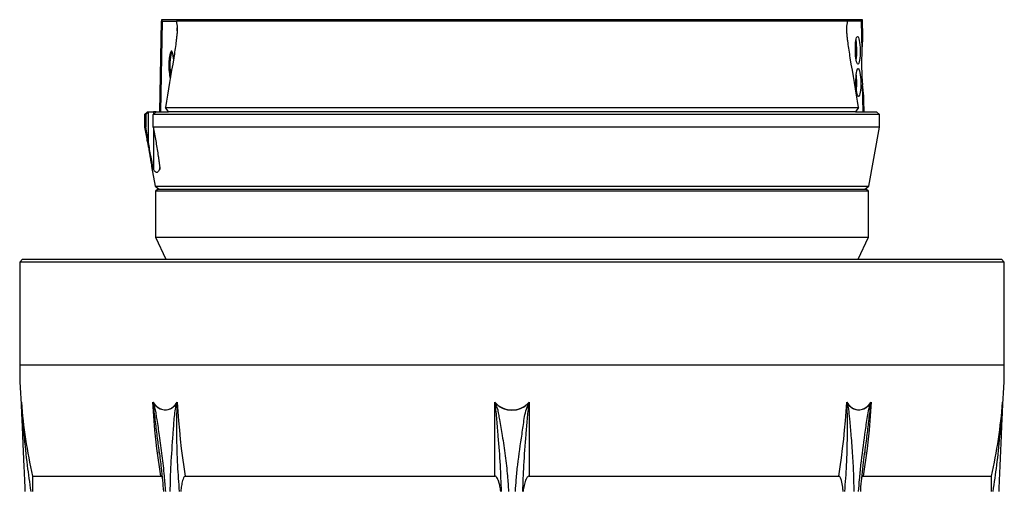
# Model space of a CAD drawing. Header units: millimetres. Extents: x 2367 to 3805, y 1036 to 5463.
# Tile 3 of 6: x 2412 to 3760, y 1961 to 2607. Entities that reach past the tile are written whole.
import ezdxf

# ---------------------------------------------------------------- set-up
doc = ezdxf.new("R2010")
doc.units = ezdxf.units.MM
doc.header["$LTSCALE"] = 2

msp = doc.modelspace()

# ---------------------------------------------------------------- linework, layer by layer
at = {"color": 7, "linetype": 'Continuous', "lineweight": 25}
for p, q in [((2604.1, 2480.9), (2606.3, 2604.9)), ((2605.7, 2480.9), (2607.8, 2604.9)), ((2606.3, 2606.9), (2606.3, 2604.9)), ((2607.8, 2604.9), (2606.3, 2604.9)), ((2607.8, 2604.9), (2613.6, 2604.9)), ((2613.6, 2604.9), (2626.8, 2604.9)), ((3545.8, 2604.9), (2626.8, 2604.9)), ((3559, 2604.9), (3545.8, 2604.9)), ((3564.8, 2604.9), (3559, 2604.9)), ((3565.5, 2564.6), (3564.8, 2604.9)), ((3566.3, 2604.9), (3564.8, 2604.9)), ((3566.3, 2604.9), (3566.3, 2606.9)), ((3566.6, 2585.9), (3566.3, 2604.9)), ((3566.9, 2480.9), (3566.3, 2517.5)), ((3568.5, 2480.9), (3568.2, 2495.8)), ((2587.3, 2480.9), (2583.3, 2476.9)), ((2584.9, 2476.9), (2588.6, 2480.6)), ((2587.3, 2480.9), (2588.8, 2480.9)), ((2588.6, 2438.6), (2588.6, 2480.6)), ((2588.8, 2480.9), (2595.4, 2480.9)), ((2599, 2480.6), (2595.2, 2476.9)), ((2599.2, 2480.9), (2595.4, 2480.9)), ((2599.2, 2480.9), (2616, 2480.9)), ((2616, 2480.9), (2611.8, 2486.8)), ((2611.8, 2486.8), (3560.8, 2486.8)), ((3556.6, 2480.9), (2616, 2480.9)), ((3560.8, 2486.8), (3556.6, 2480.9)), ((3556.6, 2480.9), (3585.3, 2480.9)), ((3589.3, 2476.9), (3585.3, 2480.9)), ((2583.3, 2476.9), (2583.3, 2459.9)), ((2584.9, 2476.9), (2583.3, 2476.9)), ((2584.9, 2476.9), (2584.9, 2459.9)), ((2595.2, 2459.9), (2595.2, 2476.9)), ((3589.3, 2476.9), (2595.2, 2476.9)), ((3589.3, 2459.9), (3589.3, 2476.9)), ((2583.3, 2459.9), (2586.2, 2443.6)), ((2584.9, 2459.9), (2583.3, 2459.9)), ((2588.6, 2438.6), (2584.9, 2459.9)), ((3589.3, 2459.9), (2595.2, 2459.9)), ((2595.2, 2459.9), (2599, 2438.6)), ((3575, 2378.8), (3589.3, 2459.9)), ((2592.8, 2405.9), (2597.6, 2378.8)), ((2597.6, 2378.8), (2603.2, 2374.9)), ((2597.6, 2378.8), (3575, 2378.8)), ((2601.3, 2374.9), (2598.3, 2371.9)), ((2601.3, 2374.9), (3571.3, 2374.9)), ((3569.4, 2374.9), (3575, 2378.8)), ((3574.3, 2371.9), (3571.3, 2374.9)), ((2598.3, 2371.9), (2598.3, 2308.9)), ((3574.3, 2371.9), (2598.3, 2371.9)), ((3574.3, 2308.9), (3574.3, 2371.9)), ((2598.3, 2308.9), (2612.3, 2278.9)), ((2598.3, 2308.9), (3574.3, 2308.9)), ((3560.3, 2278.9), (3574.3, 2308.9)), ((2416.3, 2278.9), (2412.3, 2274.9)), ((2416.3, 2278.9), (3086.3, 2278.9)), ((3086.3, 2278.9), (3756.3, 2278.9)), ((3760.3, 2274.9), (3756.3, 2278.9)), ((2412.3, 2274.9), (2412.3, 2133.6)), ((3086.3, 2274.9), (2412.3, 2274.9)), ((3760.3, 2274.9), (3086.3, 2274.9)), ((3760.3, 2133.6), (3760.3, 2274.9)), ((3062.7, 1981.8), (3062.7, 2083.2)), ((3110, 2083.2), (3110, 1981.8)), ((2603.8, 2012), (2603.4, 2015.1)), ((3569.2, 2015.2), (3568.8, 2011.5)), ((2430, 1981.8), (2605.5, 1981.8)), ((2639, 1981.8), (3062.7, 1981.8)), ((3110, 1981.8), (3533.6, 1981.8)), ((3567.1, 1981.8), (3742.6, 1981.8))]:
    msp.add_line(p, q, dxfattribs=at)
at = {"color": 8, "linetype": 'Continuous', "lineweight": 25}
for p, q in [((3566.3, 2606.9), (2606.3, 2606.9)), ((2628, 2591.7), (2628, 2595.9)), ((3544.7, 2591.9), (3544.6, 2595.9)), ((2595.4, 2480.9), (2595.4, 2477.1)), ((2595.4, 2458.7), (2595.4, 2402.4)), ((2604, 2402.4), (2604, 2404.5)), ((3760.3, 2133.6), (2412.3, 2133.6)), ((2414.7, 2081.8), (2414.6, 2083.2)), ((3758, 2083.2), (3757.9, 2081.7))]:
    msp.add_line(p, q, dxfattribs=at)
at = {"color": 7, "linetype": 'Continuous', "lineweight": 25, "flags": 128}
for points in [[(2621.2, 2563), (2620.8, 2562.4), (2619.9, 2560.7), (2619.2, 2558.3), (2618.6, 2555.4), (2618.1, 2552.1), (2617.8, 2548.6), (2617.7, 2544.9), (2617.8, 2541.2), (2618.1, 2537.6), (2618.6, 2534.3), (2619.2, 2531.4), (2619.2, 2531.2)], [(2594.6, 2083.2), (2597.2, 2079.8), (2600.1, 2077), (2603.2, 2074.9), (2606.5, 2073.4), (2610, 2072.7), (2613.4, 2072.7), (2616.8, 2073.4), (2620, 2074.9), (2623, 2077), (2625.7, 2079.8), (2628.1, 2083.2)], [(2605.5, 1981.8), (2603.6, 1994.4), (2601.8, 2006.9), (2600.2, 2019.6), (2598.7, 2032.2), (2597.4, 2044.9), (2596.3, 2057.7), (2595.4, 2070.4), (2594.6, 2083.2)], [(2627.2, 2081.2), (2624.6, 2078), (2621.7, 2075.5), (2618.5, 2073.6), (2615.2, 2072.5), (2611.7, 2072.1), (2608.2, 2072.5), (2604.8, 2073.6), (2601.5, 2075.5), (2598.4, 2078), (2595.6, 2081.2)], [(2628.1, 2083.2), (2628.8, 2070.4), (2629.8, 2057.7), (2630.9, 2044.9), (2632.2, 2032.2), (2633.6, 2019.6), (2635.2, 2006.9), (2637, 1994.4), (2639, 1981.8)], [(3533.6, 1981.8), (3535.6, 1994.4), (3537.4, 2006.9), (3539, 2019.6), (3540.5, 2032.2), (3541.7, 2044.9), (3542.8, 2057.7), (3543.8, 2070.4), (3544.5, 2083.2)], [(3544.5, 2083.2), (3546.9, 2079.8), (3549.6, 2077), (3552.6, 2074.9), (3555.9, 2073.4), (3559.2, 2072.7), (3562.7, 2072.7), (3566.1, 2073.4), (3569.4, 2074.9), (3572.5, 2077), (3575.4, 2079.8), (3578, 2083.2)], [(3577, 2081.2), (3574.2, 2078), (3571.2, 2075.5), (3567.9, 2073.6), (3564.4, 2072.5), (3560.9, 2072.1), (3557.4, 2072.5), (3554.1, 2073.6), (3550.9, 2075.5), (3548, 2078), (3545.4, 2081.2)], [(3578, 2083.2), (3577.2, 2070.4), (3576.3, 2057.7), (3575.2, 2044.9), (3573.9, 2032.2), (3572.5, 2019.6), (3570.8, 2006.9), (3569, 1994.4), (3567.1, 1981.8)]]:
    msp.add_lwpolyline(points, dxfattribs=at)
at = {"color": 7, "linetype": 'Continuous', "lineweight": 25}
for centre, radius, start, end in [((3483.5, 2566.2), 74.9, 359.0028, 9.9179), ((3473.9, 2564.1), 84.5, 351.7317, 0.4994), ((3470.7, 2521.5), 87.6, 359.5915, 7.3034), ((3463.8, 2520.5), 94.6, 353.9879, 0.1986), ((3086.3, 2133.6), 674, 180, 185.1903), ((3086.3, 2133.6), 674, 354.8097, 0), ((3086.3, 2133.6), 673.6, 184.2876, 193.0162), ((2416.2, 2081.2), 1.54, 182.5566, 195.5187), ((2603.4, 2068.3), 15.1, 121.2353, 123.6658), ((2635.6, 2095.4), 16.5, 239.6859, 242.1405), ((3086.3, 2104.2), 31.7, 221.6586, 318.3414), ((2967.9, 2309), 247.3, 292.6605, 292.8664), ((3086.3, 2104.2), 32.1, 225.8884, 314.1116), ((3204.8, 2309), 247.3, 247.1336, 247.3395), ((3537.1, 2095.4), 16.5, 297.8595, 300.3141), ((3569.2, 2068.3), 15.1, 56.3342, 58.7647), ((3086.3, 2133.6), 673.6, 346.9838, 355.7124), ((3756.4, 2081.2), 1.54, 344.4813, 357.4434)]:
    msp.add_arc(centre, radius, start, end, dxfattribs=at)
for centre in [(3559.7, 2564.9), (3560.5, 2520.9)]:
    msp.add_ellipse(centre, major_axis=(-0.3, 19), ratio=0.173595, dxfattribs=at)
for centre, major_axis, ratio, start_param, end_param in [((2619.9, 2544.9), (0.3, 19), 0.17426, 5.182806, 7.659364), ((3574.8, 2540.9), (-1, 56), 0.17627, 1.13037, 1.998712), ((2619.9, 2544.9), (0.3, 19), 0.17426, 1.376179, 2.82459)]:
    msp.add_ellipse(centre, major_axis=major_axis, ratio=ratio, start_param=start_param, end_param=end_param, dxfattribs=at)
for points in [[(2626.8, 2604.9), (2627.2, 2601.9), (2627.6, 2598.9), (2628, 2595.9)], [(3544.6, 2595.9), (3545, 2598.9), (3545.4, 2601.9), (3545.8, 2604.9)], [(2623.2, 2554.6), (2619.4, 2532), (2615.6, 2509.4), (2611.8, 2486.8)], [(3560.8, 2486.8), (3557, 2509.4), (3553.2, 2532), (3549.4, 2554.6)], [(2588.6, 2480.6), (2588.7, 2480.7), (2588.8, 2480.8), (2588.8, 2480.9)], [(2599.2, 2480.9), (2599.1, 2480.8), (2599, 2480.7), (2599, 2480.6)], [(2414.7, 2081.2), (2414.7, 2081.8), (2414.6, 2082.5), (2414.6, 2083.2)], [(2595.6, 2081.2), (2595.3, 2081.8), (2594.9, 2082.5), (2594.6, 2083.2)], [(2627.2, 2081.2), (2627.5, 2081.8), (2627.8, 2082.5), (2628.1, 2083.2)], [(3063.9, 2081.2), (3063.5, 2081.8), (3063.1, 2082.5), (3062.7, 2083.2)], [(3108.7, 2081.2), (3109.1, 2081.8), (3109.5, 2082.5), (3110, 2083.2)], [(3545.4, 2081.2), (3545.1, 2081.8), (3544.8, 2082.5), (3544.5, 2083.2)], [(3577, 2081.2), (3577.3, 2081.8), (3577.7, 2082.5), (3578, 2083.2)], [(3757.9, 2081.2), (3757.9, 2081.8), (3758, 2082.5), (3758, 2083.2)]]:
    msp.add_open_spline(points, degree=3, dxfattribs=at)
for points, knots in [([(2628, 2595.9), (2628.1, 2595.5), (2628.1, 2595.2), (2628.1, 2594.4), (2628.1, 2594), (2628.1, 2592.7), (2628, 2591.9), (2627.8, 2589.3), (2627.7, 2587.6), (2627.3, 2584.2), (2627.1, 2582.4), (2626.7, 2579), (2626.5, 2577.2), (2625.8, 2572), (2625.3, 2568.5), (2624.3, 2561.6), (2623.8, 2558.1), (2623.2, 2554.6)], [0, 0, 0, 0, 0.03125, 0.03125, 0.0625, 0.0625, 0.125, 0.125, 0.25, 0.25, 0.375, 0.375, 0.5, 0.5, 0.75, 0.75, 1, 1, 1, 1]), ([(3549.4, 2554.6), (3548.9, 2558.1), (3548.3, 2561.6), (3547.3, 2568.6), (3546.8, 2572), (3546.1, 2577.2), (3545.9, 2579), (3545.5, 2582.5), (3545.3, 2584.2), (3544.9, 2587.6), (3544.8, 2589.4), (3544.6, 2591.9), (3544.6, 2592.7), (3544.5, 2594), (3544.5, 2594.4), (3544.5, 2595.2), (3544.5, 2595.5), (3544.6, 2595.9)], [0, 0, 0, 0, 0.25, 0.25, 0.5, 0.5, 0.625, 0.625, 0.75, 0.75, 0.875, 0.875, 0.9375, 0.9375, 0.96875, 0.96875, 1, 1, 1, 1]), ([(3565.5, 2564.6), (3565.8, 2568.8), (3566.1, 2572.7), (3566.4, 2577.2), (3566.4, 2578.1), (3566.5, 2579.8), (3566.5, 2580.6), (3566.6, 2583), (3566.7, 2584.5), (3566.6, 2585.9)], [0, 0, 0, 0, 0.5, 0.5, 0.625, 0.625, 0.75, 0.75, 1, 1, 1, 1]), ([(3568.2, 2495.8), (3568.2, 2498.6), (3567.9, 2501.9), (3567.4, 2506.4), (3567.3, 2507.3), (3567.1, 2509.3), (3567, 2510.2), (3566.7, 2513.2), (3566.5, 2515.3), (3566.3, 2517.5)], [0, 0, 0, 0, 0.5, 0.5, 0.625, 0.625, 0.75, 0.75, 1, 1, 1, 1]), ([(2586.2, 2443.6), (2586.2, 2443.7), (2586.1, 2443.9), (2586.5, 2442.2), (2587.3, 2438.6), (2588.3, 2433.3), (2589.5, 2427.1), (2590.6, 2420.5), (2591.6, 2414.4), (2592.3, 2409.6), (2592.8, 2406.4), (2592.8, 2406.1), (2592.8, 2405.9)], [0, 0, 0, 0, 0.039039, 0.143304, 0.248157, 0.354902, 0.46371, 0.573622, 0.683272, 0.791736, 0.898853, 1, 1, 1, 1]), ([(2595.4, 2402.4), (2595.4, 2402.5), (2595.4, 2402.6), (2595.3, 2402.8), (2595.3, 2403), (2595.1, 2403.4), (2595.1, 2403.8), (2594.8, 2404.8), (2594.7, 2405.5), (2594.4, 2407), (2594.2, 2407.8), (2593.9, 2409.3), (2593.8, 2410), (2593.4, 2412.3), (2593.1, 2413.8), (2592.5, 2416.9), (2592.2, 2418.4), (2591.4, 2423.1), (2590.8, 2426.2), (2589.7, 2432.4), (2589.1, 2435.5), (2588.6, 2438.6)], [0, 0, 0, 0, 0.015625, 0.015625, 0.03125, 0.03125, 0.0625, 0.0625, 0.125, 0.125, 0.1875, 0.1875, 0.25, 0.25, 0.375, 0.375, 0.5, 0.5, 0.75, 0.75, 1, 1, 1, 1]), ([(2599, 2438.6), (2599.5, 2435.5), (2600, 2432.4), (2601, 2426.2), (2601.5, 2423.1), (2602.2, 2418.4), (2602.5, 2416.9), (2602.9, 2413.8), (2603.1, 2412.3), (2603.4, 2410), (2603.5, 2409.2), (2603.7, 2407.7), (2603.8, 2407), (2603.9, 2405.5), (2604, 2404.8), (2604, 2403.8), (2604.1, 2403.4), (2604.1, 2403), (2604.1, 2402.8), (2604, 2402.6), (2604, 2402.5), (2604, 2402.4)], [0, 0, 0, 0, 0.25, 0.25, 0.5, 0.5, 0.625, 0.625, 0.75, 0.75, 0.8125, 0.8125, 0.875, 0.875, 0.9375, 0.9375, 0.96875, 0.96875, 0.984375, 0.984375, 1, 1, 1, 1]), ([(2604, 2402.4), (2603.3, 2400.8), (2602.6, 2399.6), (2601.5, 2398.4), (2601.2, 2398.1), (2600.6, 2397.8), (2600.4, 2397.7), (2600.1, 2397.6), (2599.9, 2397.6), (2599, 2397.6), (2598.3, 2398), (2597.2, 2399.2), (2596.8, 2399.7), (2596.1, 2400.9), (2595.8, 2401.6), (2595.4, 2402.4)], [0, 0, 0, 0, 0.25, 0.25, 0.375, 0.375, 0.4375, 0.4375, 0.5, 0.5, 0.75, 0.75, 0.875, 0.875, 1, 1, 1, 1]), ([(2414.8, 2080.8), (2414.7, 2081.5), (2414.7, 2082.2), (2414.6, 2082.8), (2414.6, 2082.9), (2414.6, 2083), (2414.6, 2083.1), (2414.6, 2083.2), (2414.6, 2083.2), (2414.6, 2083.2)], [0, 0, 0, 0, 0.001017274, 0.001017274, 0.001017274, 0.001184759, 0.001184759, 0.001184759, 0.001208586, 0.001208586, 0.001208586, 0.001208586]), ([(2420, 1960.9), (2419.7, 1966.3), (2419.2, 1978.4), (2418.1, 2004.5), (2416.8, 2032.3), (2415.8, 2055.7), (2415.3, 2067.4), (2415, 2074.4), (2414.8, 2078.9), (2414.7, 2081.2)], [0, 0, 0, 0, 0.133182, 0.297575, 0.647914, 0.823574, 0.882523, 0.941438, 1, 1, 1, 1]), ([(2595.1, 2080.8), (2594.9, 2081.5), (2594.8, 2082.2), (2594.7, 2082.8), (2594.7, 2082.9), (2594.7, 2083), (2594.6, 2083.1), (2594.6, 2083.2), (2594.6, 2083.2), (2594.6, 2083.2)], [0, 0, 0, 0, 0.001017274, 0.001017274, 0.001017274, 0.001184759, 0.001184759, 0.001184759, 0.001208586, 0.001208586, 0.001208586, 0.001208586]), ([(2627.8, 2080.8), (2627.9, 2081.5), (2628, 2082.2), (2628, 2082.8), (2628, 2082.9), (2628.1, 2083), (2628.1, 2083.1), (2628.1, 2083.2), (2628.1, 2083.2), (2628.1, 2083.2)], [0, 0, 0, 0, 0.001017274, 0.001017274, 0.001017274, 0.001184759, 0.001184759, 0.001184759, 0.001208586, 0.001208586, 0.001208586, 0.001208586]), ([(3063.1, 2080.8), (3063, 2081.5), (3062.9, 2082.2), (3062.7, 2082.8), (3062.7, 2082.9), (3062.7, 2083), (3062.7, 2083.1), (3062.7, 2083.2), (3062.7, 2083.2), (3062.7, 2083.2)], [0, 0, 0, 0, 0.001017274, 0.001017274, 0.001017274, 0.001184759, 0.001184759, 0.001184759, 0.001208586, 0.001208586, 0.001208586, 0.001208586]), ([(3109.5, 2080.8), (3109.6, 2081.5), (3109.8, 2082.2), (3109.9, 2082.8), (3109.9, 2082.9), (3109.9, 2083), (3109.9, 2083.1), (3110, 2083.2), (3110, 2083.2), (3110, 2083.2)], [0, 0, 0, 0, 0.001017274, 0.001017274, 0.001017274, 0.001184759, 0.001184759, 0.001184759, 0.001208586, 0.001208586, 0.001208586, 0.001208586]), ([(3544.8, 2080.8), (3544.7, 2081.5), (3544.6, 2082.2), (3544.6, 2082.8), (3544.6, 2082.9), (3544.6, 2083), (3544.6, 2083.1), (3544.6, 2083.2), (3544.6, 2083.2), (3544.5, 2083.2)], [0, 0, 0, 0, 0.001017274, 0.001017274, 0.001017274, 0.001184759, 0.001184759, 0.001184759, 0.001208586, 0.001208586, 0.001208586, 0.001208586]), ([(3577.6, 2080.8), (3577.7, 2081.5), (3577.8, 2082.2), (3577.9, 2082.8), (3577.9, 2082.9), (3578, 2083), (3578, 2083.1), (3578, 2083.2), (3578, 2083.2), (3578, 2083.2)], [0, 0, 0, 0, 0.001017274, 0.001017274, 0.001017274, 0.001184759, 0.001184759, 0.001184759, 0.001208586, 0.001208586, 0.001208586, 0.001208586]), ([(3757.9, 2081.2), (3757.8, 2078.8), (3757.6, 2074.2), (3757.3, 2066.8), (3756.7, 2054.5), (3755.9, 2035.6), (3754.8, 2009.7), (3753.7, 1984.3), (3753, 1968), (3752.7, 1960.9)], [0, 0, 0, 0, 0.060862, 0.122101, 0.183375, 0.368629, 0.597178, 0.825952, 1, 1, 1, 1]), ([(3757.9, 2080.8), (3757.9, 2081.5), (3757.9, 2082.2), (3758, 2082.8), (3758, 2082.9), (3758, 2083), (3758, 2083.1), (3758, 2083.2), (3758, 2083.2), (3758, 2083.2)], [0, 0, 0, 0, 0.001017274, 0.001017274, 0.001017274, 0.001184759, 0.001184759, 0.001184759, 0.001208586, 0.001208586, 0.001208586, 0.001208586]), ([(2603.3, 2015.1), (2604.3, 2007.8), (2605.9, 1994.7), (2607.8, 1976.6), (2608.6, 1965.8), (2609, 1960.9)], [0, 0, 0, 0, 0.4063056, 0.731406, 1, 1, 1, 1]), ([(3563.7, 1960.9), (3563.8, 1963), (3564.3, 1970.3), (3565.6, 1983.6), (3567.3, 1999.7), (3568.7, 2010.4), (3569.3, 2015.2)], [0, 0, 0, 0, 0.112603, 0.404569, 0.734277, 1, 1, 1, 1]), ([(2430, 1981.8), (2430, 1981.8), (2430, 1981.8), (2430, 1981.6), (2430, 1980.8), (2429.9, 1978.9), (2429.9, 1976), (2429.8, 1971.2), (2429.8, 1966.1), (2429.8, 1962.3), (2429.8, 1960.9)], [0, 0, 0, 0, 0.009285, 0.042139, 0.090946, 0.184148, 0.344177, 0.504974, 0.825824, 1, 1, 1, 1]), ([(2607.3, 1980.2), (2607.1, 1980.6), (2606.8, 1981.2), (2606.1, 1981.7), (2605.7, 1981.8), (2605.5, 1981.8), (2605.5, 1981.8)], [0, 0, 0, 0, 0.448488, 0.751325, 0.994795, 1, 1, 1, 1]), ([(2639, 1981.8), (2638.9, 1981.8), (2638.7, 1981.8), (2638.2, 1981.6), (2637.3, 1980.8), (2636.3, 1978.9), (2635.3, 1975.9), (2634.2, 1971.1), (2633.3, 1966.1), (2633, 1962.3), (2632.9, 1960.9)], [0, 0, 0, 0, 0.009719, 0.04242, 0.091405, 0.185154, 0.346546, 0.508712, 0.827697, 1, 1, 1, 1]), ([(3071, 1960.9), (3070.7, 1963.3), (3070.1, 1967.6), (3068.6, 1973.5), (3067, 1977.8), (3065.3, 1980.4), (3064.1, 1981.4), (3063.3, 1981.8), (3062.8, 1981.8), (3062.7, 1981.8)], [0, 0, 0, 0, 0.3092562, 0.5437151, 0.7769488, 0.8941718, 0.9373644, 0.9809656, 1, 1, 1, 1]), ([(3110, 1981.8), (3109.9, 1981.8), (3109.6, 1981.8), (3108.9, 1981.6), (3107.7, 1980.8), (3106.3, 1978.9), (3104.9, 1976), (3103.4, 1971.2), (3102.2, 1966.1), (3101.7, 1962.3), (3101.6, 1960.9)], [0, 0, 0, 0, 0.009287, 0.042147, 0.090963, 0.184183, 0.342708, 0.504966, 0.824721, 1, 1, 1, 1]), ([(3539.7, 1960.9), (3539.5, 1962.9), (3539, 1968), (3537.8, 1974.5), (3536.2, 1979.4), (3535, 1981.2), (3534.3, 1981.7), (3533.8, 1981.8), (3533.6, 1981.8), (3533.6, 1981.8)], [0, 0, 0, 0, 0.252426, 0.65719, 0.863128, 0.924881, 0.966129, 0.999291, 1, 1, 1, 1]), ([(3567.1, 1981.8), (3567, 1981.8), (3566.8, 1981.8), (3566.3, 1981.6), (3565.7, 1981), (3565.4, 1980.4), (3565.3, 1980.1)], [0, 0, 0, 0, 0.068199, 0.297678, 0.641419, 1, 1, 1, 1]), ([(3742.8, 1960.9), (3742.8, 1963.3), (3742.8, 1967.6), (3742.8, 1973.5), (3742.7, 1977.8), (3742.7, 1980.4), (3742.6, 1981.4), (3742.6, 1981.8), (3742.6, 1981.8), (3742.6, 1981.8)], [0, 0, 0, 0, 0.309256, 0.543715, 0.776949, 0.894172, 0.937364, 0.980966, 1, 1, 1, 1])]:
    msp.add_open_spline(points, degree=3, knots=knots, dxfattribs=at)
at = {"color": 8, "linetype": 'Continuous', "lineweight": 25}
for points, knots in [([(2414.8, 2080.8), (2415, 2077.3), (2415.4, 2070.4), (2416.5, 2056.2), (2418.6, 2031.6), (2422.1, 1998.6), (2425.8, 1972.7), (2427.5, 1960.9)], [0, 0, 0, 0, 0.087699, 0.175557, 0.351644, 0.704853, 1, 1, 1, 1]), ([(2603.4, 2015.1), (2602.5, 2022.3), (2600.6, 2036.8), (2598.4, 2055), (2596.7, 2069.8), (2595.6, 2077.1), (2595.1, 2080.8)], [0, 0, 0, 0, 0.32484, 0.662241, 0.831046, 1, 1, 1, 1]), ([(2595.6, 2081.2), (2596.3, 2078.8), (2597.6, 2074.2), (2598.8, 2066.8), (2600.7, 2054.5), (2603.7, 2035.6), (2607.1, 2009.7), (2610, 1984.3), (2611.3, 1968), (2611.8, 1960.9)], [0, 0, 0, 0, 0.060862, 0.122101, 0.183375, 0.368629, 0.597178, 0.825952, 1, 1, 1, 1]), ([(2618.4, 1960.9), (2618.5, 1966.3), (2618.7, 1978.4), (2619.8, 2004.5), (2621.7, 2028.7), (2623.2, 2049.9), (2623.9, 2060.6), (2625, 2071.1), (2626.5, 2077.8), (2627.2, 2081.2)], [0, 0, 0, 0, 0.133124, 0.297445, 0.647633, 0.735926, 0.824469, 0.912461, 1, 1, 1, 1]), ([(2627.8, 2080.8), (2627.6, 2077.3), (2627.1, 2070.4), (2627.1, 2056.2), (2627, 2031.6), (2627.8, 1998.6), (2629.8, 1972.7), (2630.7, 1960.9)], [0, 0, 0, 0, 0.087699, 0.175557, 0.351644, 0.704853, 1, 1, 1, 1]), ([(3071.9, 1960.9), (3071.5, 1972.9), (3070.5, 1998), (3068.2, 2030.6), (3065.9, 2055), (3064.9, 2069.8), (3063.7, 2077.2), (3063.1, 2080.8)], [0, 0, 0, 0, 0.2987104, 0.6303346, 0.8150463, 0.9076096, 1, 1, 1, 1]), ([(3063.9, 2081.2), (3064.8, 2078.8), (3066.5, 2074.2), (3067.8, 2066.8), (3069.9, 2054.5), (3073.3, 2035.6), (3077.1, 2009.7), (3080.1, 1984.3), (3081.1, 1968), (3081.6, 1960.9)], [0, 0, 0, 0, 0.060862, 0.122101, 0.183375, 0.368629, 0.597178, 0.825952, 1, 1, 1, 1]), ([(3091, 1960.9), (3091.3, 1966.3), (3092.1, 1978.4), (3094.8, 2004.5), (3098.5, 2028.7), (3101.6, 2049.9), (3103, 2060.6), (3105, 2071.1), (3107.5, 2077.8), (3108.7, 2081.2)], [0, 0, 0, 0, 0.133124, 0.297445, 0.647633, 0.735926, 0.824469, 0.912461, 1, 1, 1, 1]), ([(3109.5, 2080.8), (3108.9, 2077.3), (3107.8, 2070.4), (3106.8, 2056.2), (3104.5, 2031.6), (3102.1, 1998.6), (3101.1, 1972.7), (3100.7, 1960.9)], [0, 0, 0, 0, 0.087699, 0.175557, 0.351644, 0.704853, 1, 1, 1, 1]), ([(3541.9, 1960.9), (3542.9, 1972.9), (3544.8, 1998), (3545.6, 2030.6), (3545.5, 2055), (3545.5, 2069.8), (3545, 2077.2), (3544.8, 2080.8)], [0, 0, 0, 0, 0.29871, 0.630335, 0.815046, 0.90761, 1, 1, 1, 1]), ([(3545.4, 2081.2), (3545.9, 2078.8), (3546.9, 2074.2), (3547.7, 2066.8), (3548.8, 2054.5), (3550.6, 2035.6), (3552.5, 2009.7), (3553.8, 1984.3), (3554.1, 1968), (3554.2, 1960.9)], [0, 0, 0, 0, 0.060862, 0.122101, 0.183375, 0.368629, 0.597178, 0.825952, 1, 1, 1, 1]), ([(3560.8, 1960.9), (3561.2, 1966.3), (3562.1, 1978.4), (3564.8, 2004.5), (3568.2, 2028.7), (3571, 2049.9), (3572.4, 2060.6), (3574.1, 2071.1), (3576, 2077.8), (3577, 2081.2)], [0, 0, 0, 0, 0.133124, 0.297445, 0.647633, 0.735926, 0.824469, 0.912461, 1, 1, 1, 1]), ([(3577.6, 2080.8), (3577, 2077.3), (3575.9, 2070.4), (3574.4, 2056.2), (3572.1, 2037.9), (3570.2, 2023), (3569.2, 2015.2)], [0, 0, 0, 0, 0.16022, 0.32073, 0.642428, 1, 1, 1, 1]), ([(3745.1, 1960.9), (3746.8, 1972.9), (3750.4, 1998), (3753.9, 2030.6), (3756, 2055), (3757.1, 2069.8), (3757.6, 2077.1), (3757.9, 2080.8)], [0, 0, 0, 0, 0.298724, 0.630363, 0.815083, 0.907501, 1, 1, 1, 1])]:
    msp.add_open_spline(points, degree=3, knots=knots, dxfattribs=at)

doc.saveas('drawing.dxf')
